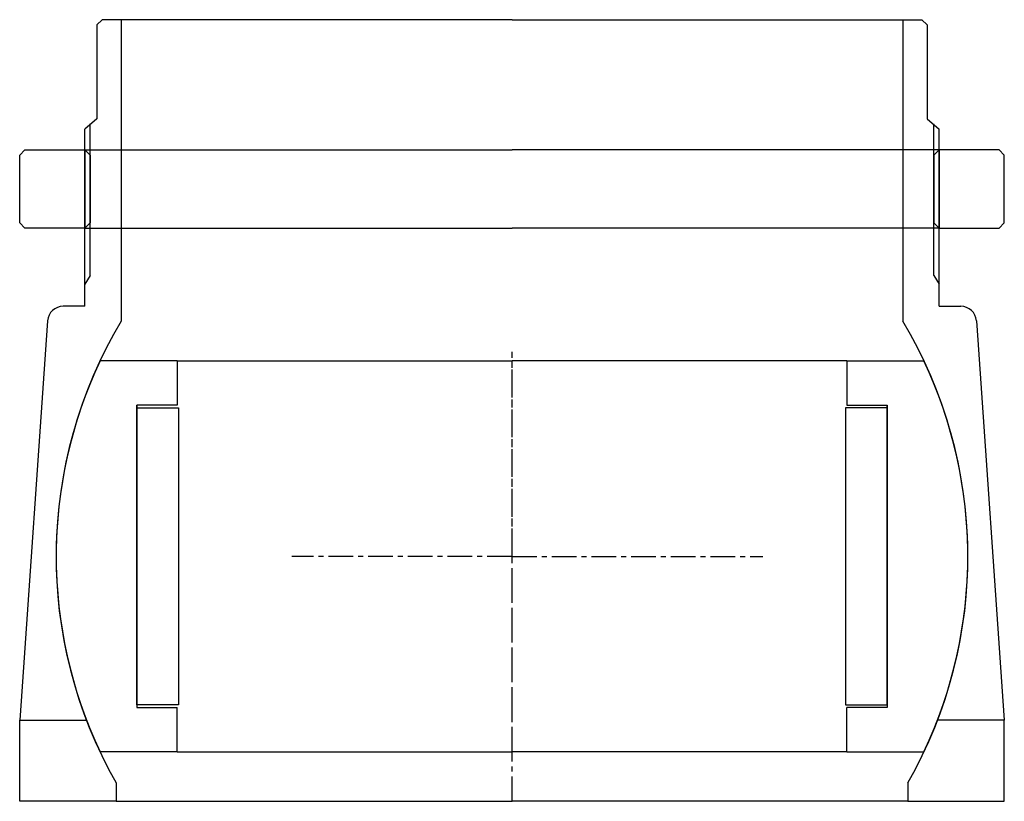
# Model space of a CAD drawing. Header units: millimetres. Extents: x -120 to 70, y 20 to 170.
import ezdxf

# ---------------------------------------------------------------- set-up
doc = ezdxf.new("R2010")
doc.units = ezdxf.units.MM
doc.header["$LTSCALE"] = 0.15
doc.header["$MEASUREMENT"] = 0
doc.linetypes.add('CENTER', pattern=[50.8, 31.75, -6.35, 6.35, -6.35])
doc.layers.get('0').update_dxf_attribs({"linetype": 'CONTINUOUS'})
doc.layers.add('CENTER', color=1, linetype='CENTER')

# ---------------------------------------------------------------- blocks, each defined once
blk = doc.blocks.new('M54-120')
for p, q in [((-93.5, 15), (-94.5, 14)), ((-94.5, 1), (-94.5, 14)), ((-93.5, 15), (-82, 15)), ((-82, 15), (0, 15)), ((-82, 15), (-82, 0)), ((-82, 15), (-81, 14)), ((-81, 14), (-81, 1)), ((82, 15), (0, 15)), ((82, 15), (81, 14)), ((81, 14), (81, 1)), ((82, 15), (82, 0)), ((93.5, 15), (82, 15)), ((93.5, 15), (94.5, 14)), ((94.5, 1), (94.5, 14)), ((-93.5, 0), (-94.5, 1)), ((-82, 0), (-93.5, 0)), ((-81, 1), (-82, 0)), ((-82, 0), (0, 0)), ((82, 0), (0, 0)), ((81, 1), (82, 0)), ((82, 0), (93.5, 0)), ((93.5, 0), (94.5, 1))]:
    blk.add_line(p, q)
blk = doc.blocks.new('M53-120')
for p, q in [((-78.7, 103), (-79.7, 102)), ((-75, 103), (-78.7, 103)), ((0, 103), (-75, 103)), ((-75, 103), (-75, 45.16)), ((0, 103), (75, 103)), ((75, 103), (75, 45.16)), ((75, 103), (78.7, 103)), ((78.7, 103), (79.7, 102)), ((-79.7, 102), (-79.7, 84)), ((79.7, 102), (79.7, 84)), ((-79.7, 84), (-82, 82)), ((79.7, 84), (82, 82)), ((-82, 48), (-82, 82)), ((-81, 53.93), (-81, 83)), ((81, 53.93), (81, 83)), ((82, 48), (82, 82)), ((-81, 53.93), (-82, 52.24)), ((81, 53.93), (82, 52.24)), ((-82, 48), (-86.15, 48)), ((82, 48), (86.15, 48)), ((-89.14, 45.21), (-94.5, -31.4)), ((89.14, 45.21), (94.5, -31.4)), ((-94.5, -31.4), (-81.71, -31.4)), ((-94.5, -47), (-94.5, -31.4)), ((94.5, -31.4), (81.71, -31.4)), ((94.5, -47), (94.5, -31.4)), ((-76, -43.45), (-76, -47)), ((76, -43.45), (76, -47)), ((-76, -47), (-94.5, -47)), ((-76, -47), (0, -47)), ((76, -47), (0, -47)), ((76, -47), (94.5, -47))]:
    blk.add_line(p, q)
for centre, radius, start, end in [((-86.15, 45), 3, 90, 176.0009), ((86.15, 45), 3, 3.9991, 90), ((0.18, 0), 87.7, 149.0082, 209.6987), ((-0.18, 0), 87.7, 330.3013, 30.9918)]:
    blk.add_arc(centre, radius, start, end)
at = {"layer": 'CENTER'}
for p, q in [((0, 0), (0, 39.26)), ((0, 0), (-42.23, 0)), ((0, 0), (48.16, 0)), ((0, -47), (0, 0))]:
    blk.add_line(p, q, dxfattribs=at)
blk = doc.blocks.new('Ball-175-128')
for p, q in [((-64.25, 37.5), (-79.06, 37.5)), ((-64.25, 37.5), (-64.25, 29)), ((-64.25, 37.5), (0, 37.5)), ((64.25, 37.5), (0, 37.5)), ((64.25, 37.5), (64.25, 29)), ((64.25, 37.5), (79.06, 37.5)), ((-64.25, 29), (-72, 29)), ((-72, 29), (-72, -29)), ((-72, -28.5), (-72, 29)), ((-72, 28.5), (-64, 28.5)), ((-64, 28.5), (-64, -28.5)), ((72, 28.5), (64, 28.5)), ((64, 28.5), (64, -28.5)), ((64.25, 29), (72, 29)), ((72, -28.5), (72, 29)), ((72, 29), (72, -29)), ((-64, -28.5), (-72, -28.5)), ((-72, -29), (-64.25, -29)), ((-64.25, -37.5), (-64.25, -29)), ((64, -28.5), (72, -28.5)), ((72, -29), (64.25, -29)), ((64.25, -37.5), (64.25, -29)), ((-64.25, -37.5), (-79.06, -37.5)), ((-64.25, -37.5), (0, -37.5)), ((64.25, -37.5), (0, -37.5)), ((64.25, -37.5), (79.06, -37.5))]:
    blk.add_line(p, q)
for start, end in [(154.6231, 205.3769), (334.6231, 25.3769)]:
    blk.add_arc((0, 0), 87.5, start, end)
at = {"layer": 'CENTER'}
blk.add_line((0, -37.5), (0, 37.5), dxfattribs=at)

msp = doc.modelspace()

# ---------------------------------------------------------------- block references
for name, p in [('M53-120', (-25, 67)), ('M54-120', (-25, 130)), ('Ball-175-128', (-25, 67))]:
    msp.add_blockref(name, p)

doc.saveas('drawing.dxf')
